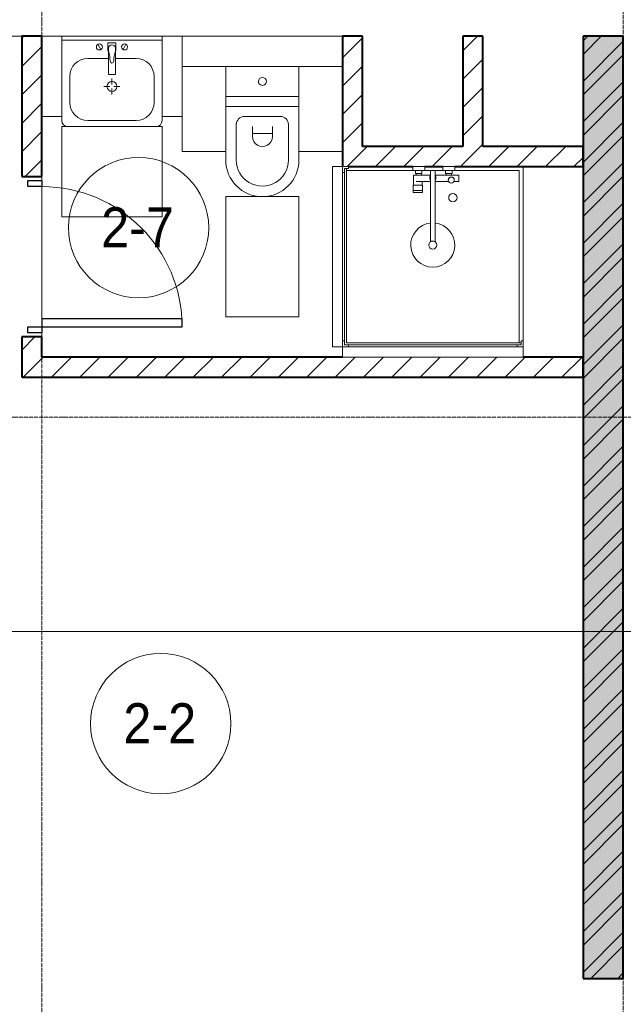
# Model space of a CAD drawing. Header units: millimetres. Extents: x 5617 to 137814, y 7718 to 189336.
# Tile 60 of 97: x 55045 to 58055, y 15871 to 20783. Entities that reach past the tile are written whole.
import ezdxf

# ---------------------------------------------------------------- set-up
doc = ezdxf.new("R2010")
doc.units = ezdxf.units.MM
doc.linetypes.add('ADSK_Линия сетки', pattern=[25, 20, -2.5, 0, -2.5])
doc.linetypes.add('Линия сетки', pattern=[25, 20, -2.5, 0, -2.5])
for name, color, linetype, lineweight in [('Двери', 7, 'Continuous', 18), ('Марки помещений', 7, 'Continuous', 20), ('Мебель', 7, 'Continuous', 18), ('Оси', 7, 'Continuous', 9), ('Перекрытия', 7, 'Continuous', 18), ('Сантехнические приборы', 7, 'Continuous', 18), ('Стены разрез', 7, 'Continuous', 40), ('Форма', 7, 'Continuous', 18)]:
    doc.layers.add(name, color=color, linetype=linetype, lineweight=lineweight)
doc.styles.add('Arial_3', font='arial.ttf', dxfattribs={"width": 0.9, "height": 200})
pattern_1 = [(45, (0, 0), (-70.71068, 70.71068), [])]

# ---------------------------------------------------------------- blocks, each defined once
blk = doc.blocks.new('MR_Душевой поддон - Санузел с душем_900х900-2515848-МКСС_К4_L12_41_700_')
at = {"layer": 'Сантехнические приборы', "color": 253, "true_color": 0xaaaaaa}
for p, q in [((-70, 0), (-100, 0)), ((-70, -10), (-70, 0)), ((310, 0), (250.2, 0)), ((250.2, 0), (250.2, -20)), ((310, -20), (310, 0)), ((459.8, 0), (400, 0)), ((400, 0), (400, -20)), ((459.8, -20), (459.8, 0)), ((-100, -30), (-90, -30)), ((-90, -30), (-90, -10)), ((-90, -10), (-70, -10)), ((-80, -10), (-90, -10)), ((-90, -10), (-90, -890)), ((-80, -880), (-80, -10)), ((250.2, -20), (-80, -20)), ((250.2, -20), (310, -20)), ((266.7, -42), (253.8, -42)), ((253.8, -42), (253.8, -92.5)), ((296, -20), (264, -20)), ((264, -20), (264, -34)), ((264, -34), (296, -34)), ((293.6, -34), (266.7, -34)), ((266.7, -34), (266.7, -42)), ((338.7, -42), (266.7, -42)), ((266.7, -42), (293.6, -42)), ((293.6, -42), (293.6, -34)), ((296, -34), (296, -20)), ((338.7, -20), (310, -20)), ((361.3, -20), (338.7, -20)), ((338.7, -20), (338.7, -375.1)), ((400, -20), (361.3, -20)), ((361.3, -375.1), (361.3, -20)), ((479.1, -42), (361.3, -42)), ((400, -20), (459.8, -20)), ((446, -20), (414, -20)), ((414, -20), (414, -34)), ((414, -34), (446, -34)), ((443.3, -34), (416.4, -34)), ((416.4, -34), (416.4, -42)), ((416.4, -42), (443.3, -42)), ((443.3, -42), (443.3, -34)), ((446, -34), (446, -20)), ((780, -20), (459.8, -20)), ((479.1, -73.7), (479.1, -42)), ((780, -880), (780, -20)), ((800, -870), (800, 0)), ((298.9, -92.5), (251.9, -92.5)), ((251.9, -92.5), (251.9, -120)), ((253.8, -92.5), (296.6, -92.5)), ((266.7, -73.7), (338.7, -73.7)), ((296.6, -92.5), (296.6, -73.7)), ((298.9, -120), (298.9, -92.5)), ((361.3, -73.7), (428.7, -73.7)), ((455.7, -73.7), (479.1, -73.7)), ((251.9, -120), (298.9, -120)), ((298.9, -120), (251.9, -120)), ((251.9, -120), (251.9, -129.1)), ((251.9, -129.1), (298.9, -129.1)), ((298.9, -129.1), (298.9, -120)), ((-90, -870), (-100, -870)), ((-90, -890), (-90, -870)), ((790, -880), (-80, -880)), ((800, -870), (790, -870)), ((790, -870), (790, -890)), ((790, -890), (790, -880)), ((800, -900), (800, -870)), ((-70, -890), (-90, -890)), ((-90, -890), (790, -890)), ((-70, -900), (-70, -890)), ((790, -890), (770, -890)), ((770, -890), (770, -900))]:
    blk.add_line(p, q, dxfattribs=at)
for centre, radius, start, end in [((350, -56.1), 15.5, 137.0093, 222.9907), ((350, -56.1), 15.5, 317.0093, 42.9907), ((442.2, -67.2), 15, 334.0483, 205.9517), ((442.2, -67.2), 15, 0, 180), ((442.2, -67.2), 15, 180, 360), ((450, -155.2), 20.9, 0, 180), ((450, -155.2), 20.9, 180, 0), ((350, -391.5), 110, 95.916, 84.084), ((350, -391.5), 20, 0, 180), ((350, -391.5), 20, 180, 360), ((350, -391.5), 20, 55.4667, 124.5333)]:
    blk.add_arc(centre, radius, start, end, dxfattribs=at)
blk = doc.blocks.new('MR_Зона обслуживания - MR_Зона обслуживания-2638758-МКСС_К4_L12_41_700_')
at = {"layer": 'Мебель', "lineweight": 9}
for p, q in [((450, 0), (-450, 0)), ((-450, 0), (-450, -50)), ((450, -50), (450, 0)), ((-450, -50), (450, -50))]:
    blk.add_line(p, q, dxfattribs=at)
blk = doc.blocks.new('MR_Унитаз напольный - Санузел с ванной-2638740-МКСС_К4_L12_41_700_')
at = {"layer": 'Сантехнические приборы', "color": 253, "true_color": 0xaaaaaa}
for p, q in [((-182.5, 0), (-182.5, 267.5)), ((-130, 267.5), (-130, 90)), ((130, 90), (130, 267.5)), ((182.5, 267.5), (182.5, 0)), ((-50, 150), (-50, 100)), ((50, 100), (50, 150)), ((-50, 135), (50, 135)), ((-90, 50), (90, 50)), ((182.5, 0), (-182.5, 0)), ((-182.5, -50), (-182.5, 0)), ((-182.5, 0), (182.5, 0)), ((182.5, 0), (182.5, -50)), ((-182.5, -50), (182.5, -50)), ((-182.5, -200), (-182.5, -50)), ((182.5, -50), (-182.5, -50)), ((182.5, -50), (182.5, -200)), ((182.5, -200), (-182.5, -200))]:
    blk.add_line(p, q, dxfattribs=at)
for centre, radius, start, end in [((0, 267.5), 182.5, 0, 180), ((0, 267.5), 130, 360, 180), ((0, 150), 50, 360, 180), ((-90, 90), 40, 180, 270), ((90, 90), 40, 270, 360), ((0, -125), 20, 360, 180), ((0, -125), 20, 180, 360)]:
    blk.add_arc(centre, radius, start, end, dxfattribs=at)
blk = doc.blocks.new('MR_Зона обслуживания - MR_Зона обслуживания-V7-МКСС_К4_L12_41_700_')
at = {"layer": 'Мебель', "lineweight": 9}
for p, q in [((182.5, 600), (-182.5, 600)), ((-182.5, 600), (-182.5, 0)), ((182.5, 0), (182.5, 600)), ((-182.5, 0), (182.5, 0))]:
    blk.add_line(p, q, dxfattribs=at)
blk = doc.blocks.new('MR_Зона обслуживания - MR_Зона обслуживания-V55-МКСС_К4_L12_41_700_')
at = {"layer": 'Мебель', "lineweight": 9}
for p, q in [((108.75, 425), (-108.75, 425)), ((108.75, 250), (108.75, 425)), ((-108.75, 0), (108.75, 0))]:
    blk.add_line(p, q, dxfattribs=at)
blk = doc.blocks.new('MR_Зона обслуживания - MR_Зона обслуживания-V56-МКСС_К4_L12_41_700_')
at = {"layer": 'Мебель', "lineweight": 9}
for p, q in [((108.75, 425), (-108.75, 425)), ((-108.75, 0), (108.75, 0))]:
    blk.add_line(p, q, dxfattribs=at)
blk = doc.blocks.new('MR_Тумба-Умывальник с зеркалом - Тумба-умывальник_500-V57-МКСС_К4_L12_41_700_')
at = {"layer": 'Сантехнические приборы', "color": 253, "true_color": 0xaaaaaa}
for p, q in [((250, 0), (-250, 0)), ((-250, -20), (250, -20)), ((-69.7, -39.8), (-55.6, -66.3)), ((20, -33.1), (-20, -33.1)), ((-20, -33.1), (-20, -73.1)), ((20, -73.1), (20, -33.1)), ((69.7, -39.8), (55.6, -66.3)), ((-20, -73.1), (-17, -73.1)), ((-17, -60), (-17, -73.1)), ((-17, -73.1), (-17, -187.9)), ((17, -73.1), (17, -60)), ((17, -187.9), (17, -73.1)), ((17.1, -73.1), (20, -73.1)), ((-17, -110), (-120, -110)), ((120, -110), (17, -110)), ((-14, -190.9), (14, -190.9)), ((-210, -200), (-210, -330)), ((0, -210), (0, -240)), ((210, -330), (210, -200)), ((-10, -250), (-40, -250)), ((0, -290), (0, -260)), ((40, -250), (10, -250)), ((-250, -400), (-250, -420)), ((-120, -420), (120, -420)), ((250, -420), (250, -400))]:
    blk.add_line(p, q, dxfattribs=at)
for centre, radius, start, end in [((-62.7, -53.1), 15, 360, 180), ((0, -60), 17, 360, 180), ((62.7, -53.1), 15, 360, 180), ((-62.7, -53.1), 15, 180, 360), ((-217.6, -129.9), 208.5, 1.5946, 15.8177), ((217.6, -129.9), 208.5, 164.1823, 178.4054), ((62.7, -53.1), 15, 180, 360), ((-120, -200), 90, 90, 180), ((0, -124.1), 9.19, 180, 360), ((120, -200), 90, 360, 90), ((-14, -187.9), 3, 180, 270), ((-14, -187.9), 3, 195, 255), ((14, -187.9), 3, 270, 0), ((14, -187.9), 3, 285, 345), ((0, -250), 25, 0, 180), ((0, -250), 25, 180, 0), ((-120, -330), 90, 180, 270), ((120, -330), 90, 270, 360), ((-220, -420), 30, 180, 270), ((220, -420), 30, 270, 360)]:
    blk.add_arc(centre, radius, start, end, dxfattribs=at)
blk = doc.blocks.new('MR_Зона обслуживания - MR_Зона обслуживания-2638755-МКСС_К4_L12_41_700_')
at = {"layer": 'Мебель', "lineweight": 9}
for p, q in [((250, 0), (-250, 0)), ((-250, 0), (-250, -450)), ((250, -450), (250, 0)), ((-250, -450), (250, -450))]:
    blk.add_line(p, q, dxfattribs=at)
blk = doc.blocks.new('MR_Зона обслуживания - MR_Зона обслуживания-V58-МКСС_К4_L12_41_700_')
at = {"layer": 'Мебель', "lineweight": 9}
for p, q in [((50, 0), (-50, 0)), ((-50, 0), (-50, -400)), ((50, -400), (50, 0)), ((-50, -400), (50, -400))]:
    blk.add_line(p, q, dxfattribs=at)
blk = doc.blocks.new('MR_Зона обслуживания - MR_Зона обслуживания-V59-МКСС_К4_L12_41_700_')
at = {"layer": 'Мебель', "lineweight": 9}
for p, q in [((50, 0), (-50, 0)), ((50, -400), (50, 0)), ((-50, -400), (50, -400))]:
    blk.add_line(p, q, dxfattribs=at)
blk = doc.blocks.new('A_DOR_Door - Вн_3_Одинарная_800x2100-2974680-МКСС_К4_L12_41_700_')
at = {"layer": 'Двери', "color": 253, "lineweight": 30, "true_color": 0xaaaaaa}
for p, q in [((-380, 20), (-350, 20)), ((-380, -50), (-380, 20)), ((-350, 20), (-350, -50)), ((350, -50), (350, 20)), ((350, 20), (380, 20)), ((380, 20), (380, -50)), ((-350, -50), (-380, -50)), ((-350, -50), (-350, -750)), ((-310, -50), (-350, -50)), ((-350, -50), (-350, -750)), ((-310, -750), (-310, -50)), ((380, -50), (350, -50)), ((-350, -750), (-310, -750))]:
    blk.add_line(p, q, dxfattribs=at)
at = {"layer": 'Двери', "color": 254, "lineweight": 9, "true_color": 0xd4d4d4}
blk.add_arc((-350, -50), 700, 270, 0, dxfattribs=at)
blk = doc.blocks.new('135_SLK_K4_AR_rvt-1-МКСС_К4_L12_41_700_')
at = {"layer": 'Стены разрез', "lineweight": 9, "true_color": 0xaaaaaa}
h = blk.add_hatch(dxfattribs=at)
h.set_pattern_fill('FP_3', color=253, style=0, pattern_type=2)
h.set_pattern_definition(pattern_1)
h.paths.add_polyline_path([(119450, 19100), (119450, 19200), (119350, 19200), (119350, 19100)])
h.paths.add_polyline_path([(119350, 20000), (119450, 20000), (119450, 20700), (119350, 20700), (119350, 20563.8)])
h = blk.add_hatch(dxfattribs=at)
h.set_pattern_fill('FP_3', color=253, style=0, pattern_type=2)
h.set_pattern_definition(pattern_1)
h.paths.add_polyline_path([(121050, 20150), (121050, 20700), (120950, 20700), (120950, 20150)])
h = blk.add_hatch(dxfattribs=at)
h.set_pattern_fill('FP_3', color=253, style=0, pattern_type=2)
h.set_pattern_definition(pattern_1)
h.paths.add_polyline_path([(121650, 20150), (121650, 20700), (121550, 20700), (121550, 20150)])
h = blk.add_hatch(dxfattribs=at)
h.set_pattern_fill('FP_1', color=253, style=0, pattern_type=2)
h.set_pattern_definition([(50, (0, 0), (218.62117, -19.1268), [22.86, -251.46]), (355, (0, 0), (-42.29187, 229.2684), [18.288, -201.168]), (100.451, (18.22, -1.6), (176.33107, 210.13963), [19.428, -213.708]), (46.184, (0, 60.96), (325.29495, -50.45164), [34.29, -377.19]), (96.636, (27.1, 56.76), (284.883, 296.91266), [29.142, -320.562]), (351.184, (0, 60.96), (284.8858, 296.9107), [27.432, -301.752]), (21, (30.48, 45.72), (181.93753, -122.71832), [22.86, -251.46]), (326, (30.48, 45.72), (74.16223, 221.0262), [18.288, -201.168]), (71.451, (45.64, 35.5), (256.10035, 98.30526), [19.428, -213.708]), (37.5, (0, 0), (3.70639, 101.465895), [3.353, -195.377, 3.353, -200.863, -201.93]), (37.5, (0, 0), (3.70639, 101.465895), [-402.946, 3.353, -198.577]), (7.5, (0, 0), (80.18358, 120.21653), [3.353, -113.081, 3.353, -190.805, -76.962]), (7.5, (0, 0), (80.18358, 120.21653), [-310.591, 3.353, -73.609]), (327.5, (-67.97, 0), (162.708646, -6.87497), [3.353, -72.847, 3.353, -234.391, -315.468]), (327.5, (-67.97, 0), (162.708646, -6.87497), [-313.944, 3.353, -312.115]), (317.5, (-98.45, 0), (177.75468, 30.51183), [3.353, -95.707, 3.353, -154.534, -224.028]), (317.5, (-98.45, 0), (177.75468, 30.51183), [-256.946, 3.353, -220.675])])
h.paths.add_polyline_path([(122150, 16000), (122350, 16000), (122350, 20700), (122150, 20700), (122150, 16975.6)])
h = blk.add_hatch(dxfattribs=at)
h.set_pattern_fill('FP_2', color=253, style=0, pattern_type=2)
h.set_pattern_definition([(45, (0, 0), (-101.02788, 101.02788), []), (45, (67.35, 0), (-101.02788, 101.02788), [])])
h.paths.add_polyline_path([(122150, 16000), (122350, 16000), (122350, 20700), (122150, 20700), (122150, 16975.6)])
h = blk.add_hatch(dxfattribs=at)
h.set_pattern_fill('FP_3', color=253, style=0, pattern_type=2)
h.set_pattern_definition(pattern_1)
h.paths.add_polyline_path([(120960, 20050), (122150, 20050), (122150, 20150), (120950, 20150), (120950, 20050)])
h = blk.add_hatch(dxfattribs=at)
h.set_pattern_fill('FP_3', color=253, style=0, pattern_type=2)
h.set_pattern_definition(pattern_1)
h.paths.add_polyline_path([(119350, 19000), (122150, 19000), (122150, 19100), (119350, 19100)])
at = {"layer": 'Перекрытия', "color": 253, "true_color": 0xaaaaaa}
for p, q in [((119350, 20700), (116800, 20700)), ((120050, 20700), (119550, 20700)), ((120950, 20700), (120150, 20700)), ((119450, 19980), (119450, 20000)), ((119450, 20000), (119450, 19980)), ((119450, 19290), (119450, 19950)), ((119450, 19950), (119450, 19290)), ((119450, 19200), (119450, 19220)), ((119450, 19220), (119450, 19200))]:
    blk.add_line(p, q, dxfattribs=at)
at = {"layer": 'Стены разрез', "color": 253, "true_color": 0xaaaaaa}
for p, q in [((119450, 20700), (119350, 20700)), ((119350, 20700), (119350, 20000)), ((119450, 20000), (119450, 20700)), ((121050, 20700), (120950, 20700)), ((120950, 20700), (120950, 20150)), ((121050, 20150), (121050, 20700)), ((121650, 20700), (121550, 20700)), ((121550, 20700), (121550, 20150)), ((121650, 20150), (121650, 20700)), ((122350, 20700), (122150, 20700)), ((122150, 20700), (122150, 16000)), ((122350, 16000), (122350, 20700)), ((120950, 20150), (120950, 20050)), ((121550, 20150), (121050, 20150)), ((122150, 20150), (121650, 20150)), ((122150, 20050), (122150, 20150)), ((120980, 20050), (121300.2, 20050)), ((121360, 20050), (121450, 20050)), ((121509.8, 20050), (122150, 20050)), ((119350, 20000), (119450, 20000)), ((119450, 19200), (119350, 19200)), ((119350, 19200), (119350, 19100)), ((119450, 19100), (119450, 19200)), ((119350, 19100), (119350, 19000)), ((120950, 19100), (119450, 19100)), ((122150, 19100), (121850, 19100)), ((122150, 19000), (122150, 19100)), ((119350, 19000), (122150, 19000)), ((122150, 16000), (122350, 16000))]:
    blk.add_line(p, q, dxfattribs=at)
at = {"layer": 'Двери', "color": 253, "lineweight": 18, "true_color": 0xaaaaaa, "rotation": 90}
blk.add_blockref('A_DOR_Door - Вн_3_Одинарная_800x2100-2974680-МКСС_К4_L12_41_700_', (119400, 19600), dxfattribs=at)
at = {"layer": 'Мебель', "color": 253, "lineweight": 18, "true_color": 0xaaaaaa}
for name, p in [('MR_Зона обслуживания - MR_Зона обслуживания-V59-МКСС_К4_L12_41_700_', (119500, 20700)), ('MR_Зона обслуживания - MR_Зона обслуживания-V58-МКСС_К4_L12_41_700_', (120100, 20700)), ('MR_Зона обслуживания - MR_Зона обслуживания-2638755-МКСС_К4_L12_41_700_', (119800, 20250)), ('MR_Зона обслуживания - MR_Зона обслуживания-2638758-МКСС_К4_L12_41_700_', (121400, 19150))]:
    blk.add_blockref(name, p, dxfattribs=at)
for name, p, rotation in [('MR_Зона обслуживания - MR_Зона обслуживания-V55-МКСС_К4_L12_41_700_', (120258.8, 20550), 180), ('MR_Зона обслуживания - MR_Зона обслуживания-V56-МКСС_К4_L12_41_700_', (120841.3, 20550), 180), ('MR_Зона обслуживания - MR_Зона обслуживания-2638758-МКСС_К4_L12_41_700_', (120950, 19600), 269.9999999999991), ('MR_Зона обслуживания - MR_Зона обслуживания-V7-МКСС_К4_L12_41_700_', (120550, 19900), 180)]:
    blk.add_blockref(name, p, dxfattribs=dict(at, rotation=rotation))
at = {"layer": 'Сантехнические приборы', "color": 253, "lineweight": 18, "true_color": 0xaaaaaa}
for name, p in [('MR_Тумба-Умывальник с зеркалом - Тумба-умывальник_500-V57-МКСС_К4_L12_41_700_', (119800, 20700)), ('MR_Душевой поддон - Санузел с душем_900х900-2515848-МКСС_К4_L12_41_700_', (121050, 20050))]:
    blk.add_blockref(name, p, dxfattribs=at)
at = {"layer": 'Сантехнические приборы', "color": 253, "lineweight": 18, "true_color": 0xaaaaaa, "rotation": 180}
blk.add_blockref('MR_Унитаз напольный - Санузел с ванной-2638740-МКСС_К4_L12_41_700_', (120550, 20350), dxfattribs=at)
blk = doc.blocks.new('135_SLK_K4_AR_FCD_rvt-1-МКСС_К4_L12_41_700_')
at = {"layer": 'Форма', "color": 253, "lineweight": 9, "true_color": 0xaaaaaa}
blk.add_line((136800, 17730), (95902.2, 17730), dxfattribs=at)
blk = doc.blocks.new('050_Марка_Помещение - Номер-620969-МКСС_К4_L12_41_700_')
at = {"layer": 'Марки помещений'}
blk.add_circle((0, 0), 3.5, dxfattribs=at)

msp = doc.modelspace()

# ---------------------------------------------------------------- linework, layer by layer
at = {"layer": 'Оси', "linetype": 'Линия сетки'}
for p, q in [((55155.4, 13295.7), (55155.4, 33080)), ((58055.4, 12025.7), (58055.4, 33080))]:
    msp.add_line(p, q, dxfattribs=at)
at = {"layer": 'Оси', "linetype": 'ADSK_Линия сетки'}
msp.add_line((72455.4, 18800), (25603.7, 18800), dxfattribs=at)

# ---------------------------------------------------------------- block references
at = {"lineweight": 5}
for name in ['135_SLK_K4_AR_FCD_rvt-1-МКСС_К4_L12_41_700_', '135_SLK_K4_AR_rvt-1-МКСС_К4_L12_41_700_']:
    msp.add_blockref(name, (-64294.6, 0), dxfattribs=at)
at = {"layer": 'Марки помещений', "xscale": 99.99999999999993, "yscale": 99.99999999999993, "zscale": 99.99999999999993}
for p in [(55637.8, 19745.4), (55748.5, 17271)]:
    msp.add_blockref('050_Марка_Помещение - Номер-620969-МКСС_К4_L12_41_700_', p, dxfattribs=at)

# ---------------------------------------------------------------- texts
at = {"layer": 'Марки помещений', "lineweight": 9, "char_height": 200, "width": 447.342, "attachment_point": 1, "style": 'Arial_3'}
for s, insert in [('2-7', (55451.3, 19847.1)), ('2-2', (55562, 17372.7))]:
    msp.add_mtext(s, dxfattribs=dict(at, insert=insert))

doc.saveas('drawing.dxf')
